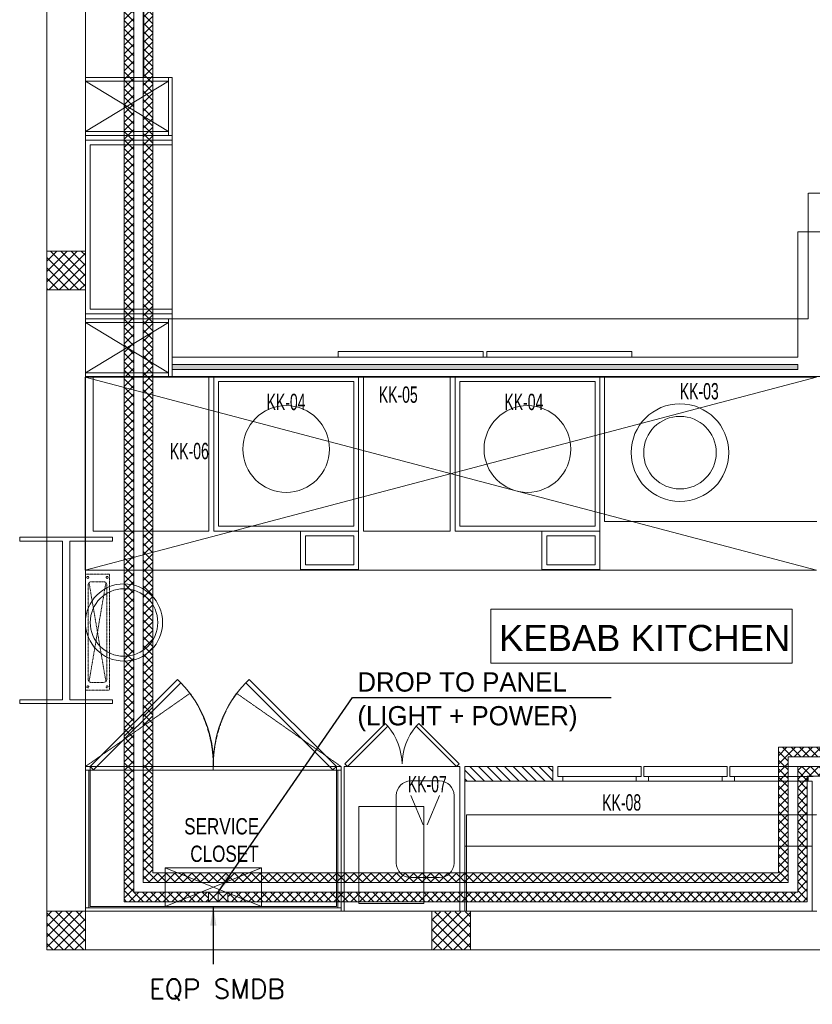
# Model space of a CAD drawing. Header units: millimetres. Extents: x -4747 to 55193, y -3459 to 48388.
# Tile 1 of 35: x -141 to 3966, y -282 to 4819. Entities that reach past the tile are written whole.
import ezdxf
from ezdxf.enums import TextEntityAlignment as Align

# ---------------------------------------------------------------- set-up
doc = ezdxf.new("R2010")
doc.units = ezdxf.units.MM
doc.header["$MEASUREMENT"] = 0
for name, pattern in [('FP XREF (2)$0$( Hidden )', [0.375, 0.25, -0.125]), ('FP XREF (2)$0$DASHED2', [0.375, 0.25, -0.125]), ('FP XREF (2)$0$HIDDEN', [0.375, 0.25, -0.125]), ('FP XREF (2)$0$HIDDEN2', [0.1875, 0.125, -0.0625])]:
    doc.linetypes.add(name, pattern=pattern)
doc.layers.get('0').update_dxf_attribs({"lineweight": 5})
doc.layers.add('A-ANNO-DIMS-30', color=7, linetype='Continuous', lineweight=5)
doc.layers.add('M-MEP-GEN', color=7, linetype='Continuous', lineweight=20)
for name, color, linetype, lineweight, true_color in [('FP XREF (2)$0$a- flr dim 02', 9, 'Continuous', 30, 0x808080), ('FP XREF (2)$0$A-clmn', 9, 'Continuous', 0, 0x808080), ('FP XREF (2)$0$A-JOINERY', 9, 'Continuous', 30, 0x808080), ('FP XREF (2)$0$EQUIP.', 9, 'Continuous', 0, 0x808080), ('FP XREF (2)$0$Equipment-N', 9, 'Continuous', 0, 0x808080), ('FP XREF (2)$0$HATCH', 9, 'Continuous', 0, 0x808080), ('FP XREF (2)$0$ND_26_HATCH', 9, 'Continuous', 13, 0x808080), ('FP XREF (2)$0$New1-furn', 9, 'Continuous', 30, 0x808080), ('FP XREF (2)$0$XR-CP-DS$0$A-DOWN LIG', 9, 'Continuous', 0, 0x808080), ('M-MEP-ELCT-TRUNKING', 7, 'Continuous', 20, 0x960000), ('M-MEP-ELPR-EQUIP', 6, 'Continuous', 15, 0xff00ff)]:
    doc.layers.add(name, color=color, linetype=linetype, lineweight=lineweight, true_color=true_color)
for name, color, linetype, true_color in [('FP XREF (2)$0$A-COUNTER', 9, 'Continuous', 0x808080), ('FP XREF (2)$0$A-Digital Display', 9, 'Continuous', 0x808080), ('FP XREF (2)$0$A-EQUIP', 9, 'Continuous', 0x808080), ('FP XREF (2)$0$A-JALI', 9, 'Continuous', 0x808080), ('FP XREF (2)$0$A-Wall', 9, 'Continuous', 0x808080), ('FP XREF (2)$0$Column', 9, 'Continuous', 0x808080), ('FP XREF (2)$0$Equipment', 9, 'Continuous', 0x808080), ('FP XREF (2)$0$Equipment Name', 9, 'Continuous', 0x808080), ('FP XREF (2)$0$Exhaut Hoods', 9, 'Continuous', 0x808080), ('FP XREF (2)$0$PDF_0', 9, 'Continuous', 0x808080), ('FP XREF (2)$0$text equipment', 9, 'Continuous', 0x808080), ('FP XREF (2)$0$Z-AT_Text', 9, 'Continuous', 0x808080)]:
    doc.layers.add(name, color=color, linetype=linetype, true_color=true_color)
doc.styles.add('FP XREF (2)$0$DIMTEXT', font='arial.ttf', dxfattribs={"width": 0.75})
doc.styles.add('FP XREF (2)$0$MtXpl_Arial_Narrow', font='arialn.ttf')
doc.styles.add('FP XREF (2)$0$SSP_Title', font='arial.ttf')
doc.styles.add('Oswald Light', font='txt')
doc.styles.get("Standard").update_dxf_attribs({"font": 'romans.shx'})
doc.dimstyles.new('MDS-50', dxfattribs={"dimtxt": 100, "dimasz": 100, "dimexe": 50, "dimexo": 50, "dimgap": 25, "dimtad": 1, "dimdec": 0, "dimtxsty": 'Oswald Light', "dimcen": 0, "dimdle": 1.5875, "dimazin": 0, "dimtfac": 1, "dimtdec": 0, "dimtix": 1, "dimtmove": 0, "dimatfit": 0, "dimfxl": 1, "dimfrac": 2, "dimtolj": 1, "dimarcsym": 0})

# ---------------------------------------------------------------- blocks, each defined once
blk = doc.blocks.new('SMDB')
at = {"color": 0}
for p, q in [((-250, 200), (250, 0)), ((250, 200), (-250, 0))]:
    blk.add_line(p, q, dxfattribs=at)
blk.add_lwpolyline([(-250, 200), (250, 200), (250, 0), (-250, 0)], close=True, dxfattribs=at)
blk = doc.blocks.new('FP XREF (2)')
at = {"layer": 'FP XREF (2)$0$HATCH', "lineweight": 0, "true_color": 0x808080}
h = blk.add_hatch(color=8, dxfattribs=at)
h.dxf.hatch_style = 1
h.paths.add_polyline_path([(3890, 3032.5), (2525, 3032.5), (650, 3032.5), (650, 3007.5), (2525, 3007.5), (3890, 3007.5)])
at = {"layer": 'FP XREF (2)$0$a- flr dim 02', "color": 8, "lineweight": 0, "true_color": 0x808080}
for p, q in [((200, 4520), (200, 8211.4)), ((502, 7909.4), (502, 4520)), ((502, 4520), (200, 4520))]:
    blk.add_line(p, q, dxfattribs=at)
at = {"layer": 'FP XREF (2)$0$A-clmn', "color": 8, "lineweight": 0, "true_color": 0x808080}
for p, q in [((0, 13480), (0, 0)), ((200, 13480), (200, 200)), ((650, 4520), (200, 4520)), ((630, 4500), (200, 4500)), ((630, 4220), (630, 4520)), ((650, 4220), (650, 4520)), ((630, 4240), (200, 4240)), ((650, 4220), (200, 4220)), ((200, 3620), (0, 3620)), ((0, 3620), (0, 3420)), ((200, 3420), (200, 3620)), ((0, 3420), (200, 3420)), ((650, 3270), (200, 3270)), ((630, 3270), (630, 2970)), ((650, 3270), (650, 2970)), ((630, 3250), (200, 3250)), ((630, 2990), (200, 2990)), ((650, 2970), (200, 2970)), ((200, 200), (0, 200)), ((0, 200), (0, 0)), ((200, 200), (3990, 200)), ((200, 0), (200, 200)), ((2195, 200.3), (1995, 200.3)), ((1995, 200.3), (1995, 0.3)), ((2195, 0.3), (2195, 200.3)), ((0, 0), (4190, 0)), ((0, 0), (200, 0)), ((1995, 0.3), (2195, 0.3))]:
    blk.add_line(p, q, dxfattribs=at)
at = {"layer": 'FP XREF (2)$0$A-COUNTER', "color": 8, "lineweight": 0, "true_color": 0x808080}
for p, q in [((3890, 3720), (3890, 3070)), ((3890, 3720), (6190, 3720)), ((3890, 3070), (650, 3070)), ((3990, 2970), (650, 2970))]:
    blk.add_line(p, q, dxfattribs=at)
at = {"layer": 'FP XREF (2)$0$A-Digital Display', "color": 8, "linetype": 'FP XREF (2)$0$HIDDEN', "lineweight": 0, "ltscale": 3, "true_color": 0x808080}
for p, q in [((1510, 3070), (1510, 3100)), ((1510, 3100), (2260, 3100)), ((2260, 3070), (1510, 3070)), ((2260, 3100), (2260, 3070)), ((2280, 3070), (2280, 3100)), ((2280, 3100), (3030, 3100)), ((3030, 3070), (2280, 3070)), ((3030, 3100), (3030, 3070))]:
    blk.add_line(p, q, dxfattribs=at)
at = {"layer": 'FP XREF (2)$0$A-EQUIP', "color": 8, "lineweight": 0, "true_color": 0x808080}
for p, q in [((840, 2970), (240, 2970)), ((240, 2970), (240, 2170)), ((840, 2170), (840, 2970)), ((865, 2970), (1615, 2970)), ((865, 2170), (865, 2970)), ((1615, 2970), (1615, 2170)), ((2090, 2970), (1640, 2970)), ((1640, 2970), (1640, 2170)), ((2090, 2170), (2090, 2970)), ((2115, 2970), (2865, 2970)), ((2115, 2170), (2115, 2970)), ((2865, 2970), (2865, 2170)), ((3990, 2970), (2890, 2970)), ((2890, 2970), (2890, 2220)), ((890, 2945), (1590, 2945)), ((890, 2195), (890, 2945)), ((1590, 2945), (1590, 2195)), ((2140, 2945), (2840, 2945)), ((2140, 2195), (2140, 2945)), ((2840, 2945), (2840, 2195)), ((1590, 2195), (890, 2195)), ((2840, 2195), (2140, 2195)), ((2890, 2220), (3990, 2220)), ((240, 2170), (840, 2170)), ((1615, 2170), (865, 2170)), ((1315, 1970), (1315, 2170)), ((1315, 2170), (1615, 2170)), ((1340, 1995), (1340, 2145)), ((1340, 2145), (1590, 2145)), ((1590, 2145), (1590, 1995)), ((1615, 2170), (1615, 1970)), ((1640, 2170), (2090, 2170)), ((2865, 2170), (2115, 2170)), ((2565, 1970), (2565, 2170)), ((2565, 2170), (2865, 2170)), ((2590, 1995), (2590, 2145)), ((2590, 2145), (2840, 2145)), ((2840, 2145), (2840, 1995)), ((2865, 2170), (2865, 1970)), ((1590, 1995), (1340, 1995)), ((2840, 1995), (2590, 1995)), ((1615, 1970), (1315, 1970)), ((2865, 1970), (2565, 1970)), ((2140, 950.3), (1540, 950.3)), ((1540, 950.3), (1540, 200.3)), ((2140, 200.3), (2140, 950.3)), ((2035.1, 875.3), (1885.1, 875.3)), ((3965, 873.7), (2165, 873.7)), ((2165, 873.7), (2165, 200)), ((3965, 873.7), (2165, 873.7)), ((2165, 873.7), (2165, 200)), ((3965, 873.7), (2165, 873.7)), ((2165, 873.7), (2165, 200)), ((3965, 873.7), (2165, 873.7)), ((2165, 873.7), (2165, 200)), ((3965, 200), (3965, 873.7)), ((3965, 200), (3965, 873.7)), ((3965, 200), (3965, 873.7)), ((3965, 200), (3965, 873.7)), ((1810.1, 800.3), (1810.1, 450.3)), ((1885.1, 800.3), (1950.2, 648.3)), ((2035.1, 800.3), (1969.9, 648.3)), ((2110.1, 450.3), (2110.1, 800.3)), ((1953.2, 743.7), (1616.2, 743.7)), ((1616.2, 743.7), (1616.2, 239.7)), ((1953.2, 239.7), (1953.2, 743.7)), ((3965, 536.9), (2165, 536.9)), ((2165, 536.9), (2165, 200)), ((3965, 200), (3965, 536.9)), ((1885.1, 375.3), (2035.1, 375.3)), ((1616.2, 239.7), (1953.2, 239.7)), ((1540, 200.3), (2140, 200.3)), ((2165, 200), (3965, 200)), ((2165, 200), (3965, 200)), ((2165, 200), (3965, 200)), ((2165, 200), (3965, 200)), ((2165, 200), (3965, 200))]:
    blk.add_line(p, q, dxfattribs=at)
for centre, radius in [((1240, 2595), 224.7), ((2490, 2595), 224.7), ((3280.3, 2576.3), 253), ((3280.3, 2576.3), 188), ((400, 1696.4), 200), ((400, 1696.4), 175)]:
    blk.add_circle(centre, radius, dxfattribs=at)
for centre, start, end in [((1885.1, 800.3), 90, 180), ((2035.1, 800.3), 0, 90), ((1885.1, 450.3), 180, 270), ((2035.1, 450.3), 270, 0)]:
    blk.add_arc(centre, 75, start, end, dxfattribs=at)
at = {"layer": 'FP XREF (2)$0$A-JALI', "color": 8, "linetype": 'FP XREF (2)$0$HIDDEN2', "lineweight": 0, "true_color": 0x808080}
for p, q in [((200, 950), (742.7, 1330)), ((1525, 950), (982.3, 1330))]:
    blk.add_line(p, q, dxfattribs=at)
for centre, start, end in [((200, 950), 0, 35), ((1525, 950), 145, 180)]:
    blk.add_arc(centre, 662.5, start, end, dxfattribs=at)
at = {"layer": 'FP XREF (2)$0$A-JOINERY', "color": 8, "linetype": 'FP XREF (2)$0$( Hidden )', "lineweight": 0, "ltscale": 3, "true_color": 0x808080}
for p, q in [((200, 3270), (200, 4220)), ((200, 4220), (650, 4220)), ((650, 4220), (650, 3270)), ((650, 3270), (200, 3270)), ((2175, 700), (3990, 700)), ((2175, 200), (2175, 700)), ((3990, 200), (2175, 200))]:
    blk.add_line(p, q, dxfattribs=at)
at = {"layer": 'FP XREF (2)$0$A-JOINERY', "color": 8, "lineweight": 0, "ltscale": 3, "true_color": 0x808080}
for p, q in [((200, 4195), (650, 4195)), ((200, 3295), (200, 4195)), ((650, 4195), (650, 3295)), ((225, 3320), (225, 4170)), ((225, 4170), (650, 4170)), ((650, 3320), (225, 3320)), ((650, 3295), (200, 3295))]:
    blk.add_line(p, q, dxfattribs=at)
at = {"layer": 'FP XREF (2)$0$A-JOINERY', "color": 8, "lineweight": 0, "true_color": 0x808080}
for p, q in [((2525, 3032.5), (650, 3032.5)), ((650, 3032.5), (650, 3007.5)), ((3890, 3032.5), (2525, 3032.5)), ((3890, 3007.5), (3890, 3032.5)), ((650, 3007.5), (2525, 3007.5)), ((2525, 3007.5), (3890, 3007.5))]:
    blk.add_line(p, q, dxfattribs=at)
at = {"layer": 'FP XREF (2)$0$A-Wall', "color": 8, "lineweight": 0, "true_color": 0x808080}
for p, q in [((200, 4240), (630, 4500)), ((200, 4500), (630, 4240)), ((200, 3250), (630, 2990)), ((200, 2990), (630, 3250))]:
    blk.add_line(p, q, dxfattribs=at)
at = {"layer": 'FP XREF (2)$0$Column', "color": 8, "lineweight": 0, "true_color": 0x808080}
for p, q in [((-140.5, 2118.4), (-140.5, 2138.4)), ((-140.5, 2138.4), (340.5, 2138.4)), ((80.5, 2118.4), (-140.5, 2118.4)), ((80.5, 1296.4), (80.5, 2118.4)), ((340.5, 2118.4), (119.5, 2118.4)), ((119.5, 2118.4), (119.5, 1296.4)), ((340.5, 2138.4), (340.5, 2118.4)), ((-140.5, 1276.4), (-140.5, 1296.4)), ((-140.5, 1296.4), (80.5, 1296.4)), ((340.5, 1276.4), (-140.5, 1276.4)), ((119.5, 1296.4), (340.5, 1296.4)), ((340.5, 1296.4), (340.5, 1276.4))]:
    blk.add_line(p, q, dxfattribs=at)
at = {"layer": 'FP XREF (2)$0$Equipment', "color": 8, "linetype": 'FP XREF (2)$0$DASHED2', "lineweight": 0, "ltscale": 0.3, "true_color": 0x808080}
for p, q in [((200, 1946.4), (200, 1346.4)), ((325, 1946.4), (200, 1946.4)), ((325, 1346.4), (325, 1946.4)), ((214.5, 1891.9), (214.5, 1401)), ((306.1, 1390.3), (218.9, 1902.5)), ((218.9, 1390.3), (306.1, 1902.5)), ((295.5, 1906.9), (229.5, 1906.9)), ((310.5, 1401), (310.5, 1891.9)), ((229.5, 1386), (295.5, 1386)), ((200, 1346.4), (325, 1346.4))]:
    blk.add_line(p, q, dxfattribs=at)
for centre, start, end in [((229.5, 1891.9), 90, 180), ((295.5, 1891.9), 0, 90), ((229.5, 1401), 180, 270), ((295.5, 1401), 270, 0)]:
    blk.add_arc(centre, 15, start, end, dxfattribs=at)
at = {"layer": 'FP XREF (2)$0$Equipment Name', "color": 8, "linetype": 'FP XREF (2)$0$DASHED2', "lineweight": 0, "true_color": 0x808080}
for centre in [(212.5, 1930), (312.5, 1930), (212.5, 1362.8), (312.5, 1362.8)]:
    blk.add_circle(centre, 5.15, dxfattribs=at)
at = {"layer": 'FP XREF (2)$0$Equipment-N', "color": 8, "lineweight": 0, "true_color": 0x808080}
for p, q in [((2165, 873.7), (2165, 949.9)), ((2165, 949.9), (2622.1, 949.9)), ((2622.1, 949.9), (2622.1, 873.7)), ((2647.1, 899.1), (2647.1, 949.9)), ((2647.1, 949.9), (3078.8, 949.9)), ((2647.1, 899.1), (2647.1, 949.9)), ((2647.1, 949.9), (3078.8, 949.9)), ((3078.8, 949.9), (3078.8, 899.1)), ((3078.8, 949.9), (3078.8, 899.1)), ((3092.5, 899.1), (3092.5, 949.9)), ((3092.5, 949.9), (3524.2, 949.9)), ((3092.5, 899.1), (3092.5, 949.9)), ((3092.5, 949.9), (3524.2, 949.9)), ((3524.2, 949.9), (3524.2, 899.1)), ((3524.2, 949.9), (3524.2, 899.1)), ((3537.9, 899.1), (3537.9, 949.9)), ((3537.9, 949.9), (3969.6, 949.9)), ((2622.1, 873.7), (2165, 873.7)), ((3078.8, 899.1), (2647.1, 899.1)), ((3078.8, 899.1), (2647.1, 899.1)), ((2672.5, 899.1), (2672.5, 873.7)), ((2672.5, 899.1), (2672.5, 873.7)), ((2672.5, 873.7), (3053.4, 873.7)), ((2672.5, 873.7), (3053.4, 873.7)), ((3053.4, 873.7), (3053.4, 899.1)), ((3053.4, 873.7), (3053.4, 899.1)), ((3524.2, 899.1), (3092.5, 899.1)), ((3524.2, 899.1), (3092.5, 899.1)), ((3117.9, 899.1), (3117.9, 873.7)), ((3117.9, 899.1), (3117.9, 873.7)), ((3117.9, 873.7), (3498.8, 873.7)), ((3117.9, 873.7), (3498.8, 873.7)), ((3498.8, 873.7), (3498.8, 899.1)), ((3498.8, 873.7), (3498.8, 899.1)), ((3969.6, 899.1), (3537.9, 899.1)), ((3563.3, 899.1), (3563.3, 873.7)), ((3563.3, 873.7), (3944.2, 873.7)), ((3944.2, 873.7), (3944.2, 899.1))]:
    blk.add_line(p, q, dxfattribs=at)
at = {"layer": 'FP XREF (2)$0$Equipment-N', "color": 8, "linetype": 'Continuous', "lineweight": 0, "true_color": 0x808080}
for p, q in [((2223.4, 873.7), (2165, 932.1)), ((2268.3, 873.7), (2192.1, 949.9)), ((2313.2, 873.7), (2237, 949.9)), ((2358.1, 873.7), (2281.9, 949.9)), ((2403, 873.7), (2326.8, 949.9)), ((2447.9, 873.7), (2371.7, 949.9)), ((2492.7, 873.7), (2416.6, 949.9)), ((2537.6, 873.7), (2461.5, 949.9)), ((2582.5, 873.7), (2506.3, 949.9)), ((2622.1, 879), (2551.2, 949.9)), ((2622.1, 923.9), (2596.1, 949.9)), ((2178.5, 873.7), (2165, 887.2))]:
    blk.add_line(p, q, dxfattribs=at)
at = {"layer": 'FP XREF (2)$0$Exhaut Hoods', "color": 8, "linetype": 'FP XREF (2)$0$( Hidden )', "lineweight": 0, "ltscale": 10, "true_color": 0x808080}
for p, q in [((198, 2968), (3988, 2968)), ((198, 1968), (198, 2968)), ((3988, 1968), (198, 1968))]:
    blk.add_line(p, q, dxfattribs=at)
at = {"layer": 'FP XREF (2)$0$Exhaut Hoods', "color": 8, "lineweight": 0, "true_color": 0x808080}
for p, q in [((3988, 1968), (198, 2968)), ((198, 1968), (3988, 2968))]:
    blk.add_line(p, q, dxfattribs=at)
at = {"layer": 'FP XREF (2)$0$ND_26_HATCH', "color": 8, "linetype": 'Continuous', "lineweight": 0, "true_color": 0x808080}
for p, q in [((0, 3568), (52, 3620)), ((0, 3514.9), (105.1, 3620)), ((0, 3461.9), (158.1, 3620)), ((166.5, 3420), (0, 3586.5)), ((11.1, 3420), (200, 3608.9)), ((200, 3439.5), (19.5, 3620)), ((200, 3492.5), (72.5, 3620)), ((200, 3545.6), (125.6, 3620)), ((200, 3598.6), (178.6, 3620)), ((113.4, 3420), (0, 3533.4)), ((64.2, 3420), (200, 3555.8)), ((60.4, 3420), (0, 3480.4)), ((117.2, 3420), (200, 3502.8)), ((7.4, 3420), (0, 3427.4)), ((170.2, 3420), (200, 3449.8)), ((0, 173.9), (26.1, 200)), ((0, 120.8), (79.2, 200)), ((0, 67.8), (132.2, 200)), ((0, 14.8), (185.2, 200)), ((192.3, 0), (0, 192.3)), ((38.3, 0), (200, 161.7)), ((200, 45.4), (45.4, 200)), ((200, 98.4), (98.4, 200)), ((200, 151.4), (151.4, 200)), ((1995, 153.6), (2039.5, 198.1)), ((1995, 100.6), (2092.5, 198)), ((1995, 47.5), (2145.5, 198)), ((2154.2, 0.3), (1995, 159.6)), ((2000.8, 0.3), (2195, 194.5)), ((2195, 12.6), (2009.5, 198.1)), ((2195, 65.6), (2062.6, 198.1)), ((2195, 118.7), (2115.6, 198)), ((2195, 171.7), (2168.7, 198)), ((139.3, 0), (0, 139.3)), ((91.3, 0), (200, 108.7)), ((2101.2, 0.3), (1995, 106.5)), ((2053.9, 0.3), (2195, 141.5)), ((86.3, 0), (0, 86.3)), ((144.3, 0), (200, 55.7)), ((2048.1, 0.3), (1995, 53.5)), ((2106.9, 0.3), (2195, 88.4)), ((33.2, 0), (0, 33.2)), ((197.4, 0), (200, 2.6)), ((1995.1, 0.3), (1995, 0.5)), ((2159.9, 0.3), (2195, 35.4))]:
    blk.add_line(p, q, dxfattribs=at)
at = {"layer": 'FP XREF (2)$0$New1-furn', "color": 8, "lineweight": 0, "true_color": 0x808080}
for p, q in [((676.3, 1401.3), (225, 950)), ((242.6, 932.4), (693.8, 1383.7)), ((693.8, 1383.7), (676.3, 1401.3)), ((1031.2, 1383.7), (1048.7, 1401.3)), ((1482.4, 932.4), (1031.2, 1383.7)), ((1048.7, 1401.3), (1500, 950)), ((1544.6, 963.4), (1753.7, 1172.5)), ((1766.7, 1159.4), (1557.7, 950.3)), ((1753.7, 1172.5), (1766.7, 1159.4)), ((1913.8, 1159.4), (1926.8, 1172.5)), ((2122.8, 950.3), (1913.8, 1159.4)), ((1926.8, 1172.5), (2135.9, 963.4)), ((225, 950), (242.6, 932.4)), ((1500, 950), (1482.4, 932.4)), ((1557.7, 950.3), (1544.6, 963.4)), ((2135.9, 963.4), (2122.8, 950.3))]:
    blk.add_line(p, q, dxfattribs=at)
for centre, radius, start, end in [((267.9, 967.5), 595.5, 358.32, 44.3389), ((1457.2, 969.3), 594.3, 135.7942, 181.8608), ((1521.3, 955.5), 319.1, 1.417, 39.7113), ((2159.2, 955.5), 319.1, 140.2887, 178.583)]:
    blk.add_arc(centre, radius, start, end, dxfattribs=at)
at = {"layer": 'FP XREF (2)$0$PDF_0', "color": 8, "lineweight": 0, "true_color": 0x808080}
for p, q in [((200, 200), (200, 950)), ((200, 200), (200, 950)), ((200, 950), (225, 950)), ((1525, 950), (200, 950)), ((1525, 932), (200, 932)), ((218, 218), (218, 932)), ((225, 950), (225, 225)), ((1500, 950), (225, 950)), ((862.5, 950), (862.5, 932)), ((1500, 950), (1525, 950)), ((1500, 225), (1500, 950)), ((1507, 932), (1507, 218)), ((1525, 950), (1525, 200)), ((1525, 950), (1525, 200)), ((1525, 218), (200, 218)), ((225, 225), (1500, 225)), ((1525, 200), (200, 200)), ((1525, 200), (200, 200))]:
    blk.add_line(p, q, dxfattribs=at)
at = {"layer": 'FP XREF (2)$0$XR-CP-DS$0$A-DOWN LIG', "color": 8, "linetype": 'FP XREF (2)$0$( Hidden )', "lineweight": 0, "ltscale": 8, "true_color": 0x808080}
for p, q in [((6135, 3920), (3945, 3920)), ((3945, 3920), (3945, 3270)), ((3945, 3270), (650, 3270)), ((650, 3270), (650, 2970)), ((650, 2970), (4245, 2970))]:
    blk.add_line(p, q, dxfattribs=at)
at = {"layer": 'FP XREF (2)$0$Z-AT_Text', "color": 8, "lineweight": 0, "true_color": 0x808080}
for p, q in [((2299.5, 1764.9), (3861.9, 1764.9)), ((2299.5, 1485.6), (2299.5, 1764.9)), ((3861.9, 1764.9), (3861.9, 1485.6)), ((3861.9, 1485.6), (2299.5, 1485.6))]:
    blk.add_line(p, q, dxfattribs=at)
at = {"layer": 'FP XREF (2)$0$EQUIP.', "color": 8, "lineweight": 0, "true_color": 0x808080, "style": 'FP XREF (2)$0$MtXpl_Arial_Narrow', "width": 0.75}
for s, p in [('KK-05', (1720, 2834.6, 0)), ('KK-03', (3279.4, 2852.2, 0)), ('KK-04', (1138.6, 2796.8, 0)), ('KK-04', (2370.6, 2796.8, 0)), ('KK-06', (637.8, 2542.4, 0)), ('KK-07', (1870.5, 816.5, 0)), ('KK-08', (2877.4, 721.9, 0))]:
    blk.add_text(s, height=84.44, dxfattribs=at).set_placement(p)
at = {"layer": 'FP XREF (2)$0$text equipment', "color": 8, "lineweight": 0, "true_color": 0x808080, "style": 'FP XREF (2)$0$DIMTEXT', "width": 0.75}
for s, p in [('SERVICE', (711.8, 598.3)), ('CLOSET', (743.2, 456))]:
    blk.add_text(s, height=84.44, dxfattribs=at).set_placement(p)
at = {"layer": 'FP XREF (2)$0$Z-AT_Text', "color": 8, "lineweight": 0, "true_color": 0x808080, "style": 'FP XREF (2)$0$SSP_Title'}
blk.add_text('KEBAB KITCHEN', height=135, dxfattribs=at).set_placement((2342.8, 1548.9))

msp = doc.modelspace()

# ---------------------------------------------------------------- hatches: boundary and pattern name
at = {"layer": 'M-MEP-ELCT-TRUNKING', "lineweight": 0}
h = msp.add_hatch(dxfattribs=at)
h.set_pattern_fill('ANSI37', color=256, scale=250)
h.paths.add_polyline_path([(12357, 900), (8190, 900), (8190, 329.2), (8140, 329.2), (8140, 950), (12407, 950), (12407, 2618), (14700, 2618), (14700, 9470), (14750, 9470), (14750, 2568), (12457, 2568), (12457, 329.2), (12357, 329.2)])
h.paths.add_polyline_path([(937.5, 300), (3890, 300), (3890, 950), (8090, 950), (8090, 329.2), (8040, 329.2), (8040, 900), (3940, 900), (3940, 250), (937.5, 250)])
h.paths.add_polyline_path([(400, 4820), (400, 10335.8), (450, 10335.8), (450, 4840.7), (450, 4540.7), (450, 2949.3), (450, 2649.3), (450, 300), (837.5, 300), (837.5, 250), (400, 250), (400, 2670), (400, 2970), (400, 4520)])
at = {"layer": 'M-MEP-ELCT-TRUNKING', "lineweight": 0, "true_color": 0x0000ff}
h = msp.add_hatch(dxfattribs=at)
h.set_pattern_fill('ANSI37', color=5, scale=250)
h.paths.add_polyline_path([(12307, 1338.3), (12357, 1338.3), (12357, 1000), (3840, 1000), (3840, 350), (500, 350), (500, 2628.6), (500, 2928.6), (500, 4561.4), (500, 4861.4), (500, 10335.8), (550, 10335.8), (550, 4882.1), (550, 4582.1), (550, 2907.9), (550, 2607.9), (550, 400), (3790, 400), (3790, 1050), (12307, 1050)])
h.paths.add_polyline_path([(12307, 1438.3), (12307, 2718), (14600, 2718), (14600, 9470), (14650, 9470), (14650, 2668), (12357, 2668), (12357, 1438.3)])

# ---------------------------------------------------------------- linework, layer by layer
at = {"color": 6, "true_color": 0xff00ff}
msp.add_lwpolyline([(-140.5, 2138.4), (340.5, 2138.4), (340.5, 2118.4), (119.5, 2118.4), (119.5, 1296.4), (340.5, 1296.4), (340.5, 1276.4), (-140.5, 1276.4), (-140.5, 1296.4), (80.5, 1296.4), (80.5, 2118.4), (-140.5, 2118.4), (-140.5, 2138.4)], dxfattribs=at)
at = {"layer": 'M-MEP-ELCT-TRUNKING'}
for p, q in [((887.5, 300), (837.5, 250)), ((837.5, 300), (887.5, 250)), ((937.5, 300), (887.5, 250)), ((887.5, 300), (937.5, 250))]:
    msp.add_line(p, q, dxfattribs=at)
msp.add_lwpolyline([(400, 4820), (400, 10335.8), (450, 10335.8), (450, 4840.7), (450, 4540.7), (450, 2949.3), (450, 2649.3), (450, 300), (837.5, 300), (837.5, 250), (400, 250), (400, 2670), (400, 2970), (400, 4520), (400, 4820)], dxfattribs=at)
at = {"layer": 'M-MEP-ELCT-TRUNKING', "color": 5, "true_color": 0x0000ff}
msp.add_lwpolyline([(12307, 1338.3), (12357, 1338.3), (12357, 1000), (3840, 1000), (3840, 350), (500, 350), (500, 2628.6), (500, 2928.6), (500, 4561.4), (500, 4861.4), (500, 10335.8), (550, 10335.8), (550, 4882.1), (550, 4582.1), (550, 2907.9), (550, 2607.9), (550, 400), (3790, 400), (3790, 1050), (12307, 1050)], close=True, dxfattribs=at)
at = {"layer": 'M-MEP-ELCT-TRUNKING'}
for points in [[(937.5, 300), (3890, 300), (3890, 950), (8090, 950), (8090, 329.2), (8040, 329.2), (8040, 900), (3940, 900), (3940, 250), (937.5, 250)], [(837.5, 300), (887.5, 300), (887.5, 250), (837.5, 250)], [(887.5, 300), (937.5, 300), (937.5, 250), (887.5, 250)]]:
    msp.add_lwpolyline(points, close=True, dxfattribs=at)

# ---------------------------------------------------------------- block references
msp.add_blockref('FP XREF (2)', (0, 0))
at = {"layer": 'M-MEP-ELPR-EQUIP'}
msp.add_blockref('SMDB', (862.5, 225), dxfattribs=at)

# ---------------------------------------------------------------- texts
at = {"layer": 'A-ANNO-DIMS-30', "style": 'Oswald Light'}
for s, p in [('DROP TO PANEL', (1609.1, 1308.2)), ('(LIGHT + POWER)', (1609.1, 1133.2))]:
    msp.add_text(s, height=100, dxfattribs=at).set_placement(p, align=Align.BOTTOM_LEFT)
at = {"layer": 'M-MEP-GEN', "insert": (529.6, -206.6), "char_height": 100, "attachment_point": 4}
msp.add_mtext_dynamic_manual_height_columns('EQP SMDB', width=858.992, gutter_width=3324.7, heights=[0], dxfattribs=at)

# ---------------------------------------------------------------- leaders
for points in [[(887.5, 300), (1584.1, 1308.2), (2923.3, 1308.2)], [(862.5, 225), (862.5, -73)]]:
    msp.add_leader(points, dimstyle='MDS-50', override={"dimgap": 25, "dimtad": 0})

doc.saveas('drawing.dxf')
